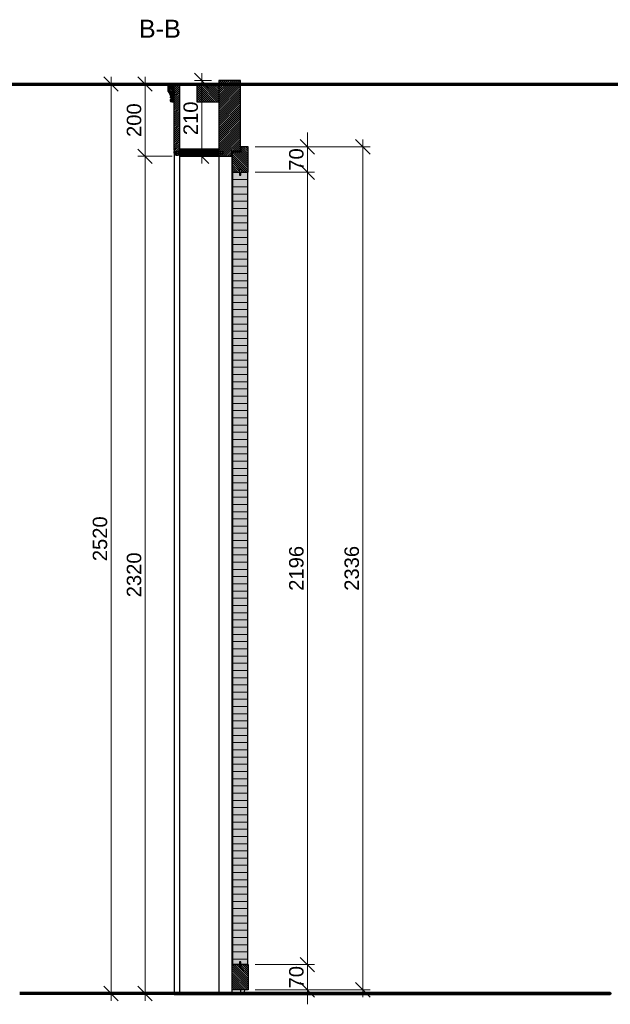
# Model space of a CAD drawing. Header units: millimetres. Extents: x 1536 to 6719, y 4146 to 11020.
# Tile 10 of 10: x 5083 to 6719, y 8275 to 11003. Entities that reach past the tile are written whole.
import ezdxf
from ezdxf.enums import TextEntityAlignment as Align

# ---------------------------------------------------------------- set-up
doc = ezdxf.new("R2010")
doc.units = ezdxf.units.MM
doc.header["$PDMODE"] = 3
doc.layers.get('0').update_dxf_attribs({"color": 3, "lineweight": 30})
doc.layers.get('DefPoints').update_dxf_attribs({"lineweight": 40})
for name, color, linetype, lineweight in [('000_Mauer', 6, 'Continuous', 70), ('001_Vollinie_035', 3, 'Continuous', 30), ('050_Bem1', 4, 'Continuous', 13), ('050_Bem10', 4, 'Continuous', 13), ('070_Schraffur', 5, 'Continuous', 13), ('071_Rasterung', 253, 'Continuous', 35), ('086_Hilfslinie', 1, 'Continuous', 13)]:
    doc.layers.add(name, color=color, linetype=linetype, lineweight=lineweight)
doc.layers.add('SYMBOLE_1', color=7, linetype='Continuous')
doc.layers.add('SYMBOLE_10', color=7, linetype='Continuous')
doc.styles.add('Beschriftung', font='ARIAL.TTF')
doc.styles.add('Masstext', font='ARIAL.TTF')
doc.styles.get("Standard").update_dxf_attribs({"font": 'ARIAL.TTF'})
doc.styles.add('SYMBOLE_10', font='ARIAL.TTF', dxfattribs={"width": 0.9})
doc.dimstyles.new('Schreiner', dxfattribs={"dimscale": 0, "dimtxt": 2.5, "dimasz": 4, "dimexe": 2, "dimexo": 2, "dimgap": 1, "dimtad": 1, "dimdec": 1, "dimdsep": 46, "dimtxsty": 'Masstext', "dimblk1": 'OBLIQUE', "dimblk2": 'OBLIQUE', "dimsah": 1, "dimcen": 2, "dimdle": 2, "dimclrd": 256, "dimclre": 256, "dimclrt": 10, "dimadec": 1, "dimazin": 2, "dimtfac": 1, "dimtdec": 1, "dimtix": 1, "dimtmove": 2, "dimatfit": 3, "dimfxl": 2, "dimtolj": 1, "dimlwd": -1, "dimlwe": -1, "dimarcsym": 0})
doc.dimstyles.new('Schreiner10', dxfattribs={"dimscale": 10, "dimtxt": 4, "dimasz": 4, "dimexe": 2, "dimexo": 2, "dimgap": 1, "dimtad": 1, "dimdec": 1, "dimdsep": 46, "dimtxsty": 'Masstext', "dimblk1": 'OBLIQUE', "dimblk2": 'OBLIQUE', "dimsah": 1, "dimcen": 2, "dimdle": 2, "dimclrd": 256, "dimclre": 256, "dimclrt": 10, "dimadec": 1, "dimazin": 2, "dimtfac": 1, "dimtdec": 1, "dimtix": 1, "dimtmove": 2, "dimatfit": 3, "dimfxl": 2, "dimtolj": 1, "dimlwd": -1, "dimlwe": -1, "dimarcsym": 0})
pattern_1 = [(45, (0, 0), (-2.8284271, 2.8284271), [])]

# ---------------------------------------------------------------- blocks, each defined once
blk = doc.blocks.new('Verkleidung')
at = {"layer": '001_Vollinie_035'}
for points in [[(12, -15), (195, -15), (195, 0), (0, 0)], [(12, -15), (10.3, -13.4)]]:
    blk.add_lwpolyline(points, dxfattribs=at)
blk.add_arc((5.5, -6.5), 8.5, 130.0105, 305.011, dxfattribs=at)
blk = doc.blocks.new('Zierstab_Brandschutzabschluss_Des_Alpes')
at = {"layer": '001_Vollinie_035'}
blk.add_lwpolyline([(-50, 0), (0, 0), (0, -17), (-20, -17, 1)], format="xyb", dxfattribs=at)
for points in [[(-50, 0), (-50, -5)], [(-40.4, -7), (-37.7, -10)], [(-37.7, -10), (-34.9, -10)]]:
    blk.add_lwpolyline(points, dxfattribs=at)
for centre, radius, start, end in [((-45, -5), 5, 179.9385, 336.4754), ((-36.3, -32.5), 22.5, 43.385, 86.3652)]:
    blk.add_arc(centre, radius, start, end, dxfattribs=at)
blk = doc.blocks.new('LAM_20')
at = {"layer": 'SYMBOLE_1'}
for p, q in [((-10, 2), (-10, 0.5)), ((-10, -0.5), (-10, -2))]:
    blk.add_line(p, q, dxfattribs=at)
for points in [[(-12, 0.5), (-12, 2), (-6.5, 2)], [(-5.5, 2), (-0.5, 2)], [(0.5, 2), (5.5, 2)], [(6.5, 2), (12, 2), (12, 0.5)], [(-12, -2), (-12, -0.5)], [(-6.5, -2), (-12, -2)], [(-0.5, -2), (-5.5, -2)], [(5.5, -2), (0.5, -2)], [(12, -0.5), (12, -2), (6.5, -2)]]:
    blk.add_lwpolyline(points, dxfattribs=at)
blk.add_text('Lam 20', height=2.5, dxfattribs=at).set_placement((-12, 3))
blk = doc.blocks.new('LEIMFUGE_W_HOR')
at = {"layer": 'SYMBOLE_1'}
for p, q in [((-3, 3), (-3, -3)), ((-1, 3), (-1, -3)), ((1, 3), (1, -3)), ((3, 3), (3, -3))]:
    blk.add_line(p, q, dxfattribs=at)
blk.add_text('W', height=5, dxfattribs=at).set_placement((0, 7.25), align=Align.MIDDLE)
blk = doc.blocks.new('_Oblique')
at = {"color": 0, "lineweight": -2}
blk.add_line((-0.5, -0.5), (0.5, 0.5), dxfattribs=at)
blk = doc.blocks.new('*D46')
at = {"layer": '050_Bem1'}
for p, q in [((5713.6, 8314.9), (5703.8, 8314.9)), ((5713.6, 8304.9), (5703.8, 8304.9)), ((5705.8, 8316.9), (5705.8, 8302.9))]:
    blk.add_line(p, q, dxfattribs=at)
at = {"layer": 'DefPoints', "color": 0}
for p in [(5705.8, 8304.9), (5715.6, 8314.9), (5715.6, 8304.9)]:
    blk.add_point(p, dxfattribs=at)
at = {"layer": '050_Bem1', "xscale": 4, "yscale": 4, "zscale": 4}
for p, rotation in [((5705.8, 8314.9), 90), ((5705.8, 8304.9), 270)]:
    blk.add_blockref('_Oblique', p, dxfattribs=dict(at, rotation=rotation))
at = {"layer": '050_Bem1', "color": 10, "insert": (5703.5, 8309.9), "char_height": 2.5, "attachment_point": 5, "rotation": 90, "style": 'Masstext'}
blk.add_mtext('\\A1;10', dxfattribs=at)
blk = doc.blocks.new('*D68')
at = {"layer": '050_Bem10'}
for p, q in [((5430.3, 10604.9), (5430.3, 10844.9)), ((5505.6, 10824.9), (5410.3, 10824.9)), ((5505.6, 10624.9), (5410.3, 10624.9))]:
    blk.add_line(p, q, dxfattribs=at)
at = {"layer": 'DefPoints', "color": 0}
for p in [(5430.3, 10824.9), (5525.6, 10824.9), (5525.6, 10624.9)]:
    blk.add_point(p, dxfattribs=at)
at = {"layer": '050_Bem10', "xscale": 40, "yscale": 40, "zscale": 40}
for p, rotation in [((5430.3, 10824.9), 90), ((5430.3, 10624.9), 270)]:
    blk.add_blockref('_Oblique', p, dxfattribs=dict(at, rotation=rotation))
at = {"layer": '050_Bem10', "color": 10, "insert": (5399.9, 10724.9), "char_height": 40, "attachment_point": 5, "rotation": 90, "style": 'Masstext'}
blk.add_mtext('\\A1;200', dxfattribs=at)
blk = doc.blocks.new('*D69')
at = {"layer": '050_Bem10'}
for p, q in [((5430.3, 10644.9), (5430.3, 8284.9)), ((5505.6, 10624.9), (5410.3, 10624.9)), ((5490.6, 8304.9), (5410.3, 8304.9))]:
    blk.add_line(p, q, dxfattribs=at)
at = {"layer": 'DefPoints', "color": 0}
for p in [(5525.6, 10624.9), (5430.3, 8304.9), (5510.6, 8304.9)]:
    blk.add_point(p, dxfattribs=at)
at = {"layer": '050_Bem10', "xscale": 40, "yscale": 40, "zscale": 40}
for p, rotation in [((5430.3, 10624.9), 90), ((5430.3, 8304.9), 270)]:
    blk.add_blockref('_Oblique', p, dxfattribs=dict(at, rotation=rotation))
at = {"layer": '050_Bem10', "color": 10, "insert": (5399.9, 9464.9), "char_height": 40, "attachment_point": 5, "rotation": 90, "style": 'Masstext'}
blk.add_mtext('\\A1;2320', dxfattribs=at)
blk = doc.blocks.new('*D70')
at = {"layer": '050_Bem10'}
for p, q in [((5879.8, 10650.9), (5879.8, 10690.9)), ((5735.6, 10650.9), (5899.8, 10650.9)), ((5879.8, 10650.9), (5879.8, 10580.9)), ((5735.6, 10580.9), (5899.8, 10580.9)), ((5879.8, 10580.9), (5879.8, 10540.9))]:
    blk.add_line(p, q, dxfattribs=at)
at = {"layer": 'DefPoints', "color": 0}
for p in [(5715.6, 10650.9), (5715.6, 10580.9), (5879.8, 10580.9)]:
    blk.add_point(p, dxfattribs=at)
at = {"layer": '050_Bem10', "xscale": 40, "yscale": 40, "zscale": 40}
for p, rotation in [((5879.8, 10650.9), 270), ((5879.8, 10580.9), 90)]:
    blk.add_blockref('_Oblique', p, dxfattribs=dict(at, rotation=rotation))
at = {"layer": '050_Bem10', "color": 10, "insert": (5849.4, 10615.9), "char_height": 40, "attachment_point": 5, "rotation": 90, "style": 'Masstext'}
blk.add_mtext('\\A1;70', dxfattribs=at)
blk = doc.blocks.new('*D71')
at = {"layer": '050_Bem10'}
for p, q in [((5879.8, 10600.9), (5879.8, 8364.9)), ((5735.6, 10580.9), (5899.8, 10580.9)), ((5735.6, 8384.9), (5899.8, 8384.9))]:
    blk.add_line(p, q, dxfattribs=at)
at = {"layer": 'DefPoints', "color": 0}
for p in [(5715.6, 10580.9), (5715.6, 8384.9), (5879.8, 8384.9)]:
    blk.add_point(p, dxfattribs=at)
at = {"layer": '050_Bem10', "xscale": 40, "yscale": 40, "zscale": 40}
for p, rotation in [((5879.8, 10580.9), 90), ((5879.8, 8384.9), 270)]:
    blk.add_blockref('_Oblique', p, dxfattribs=dict(at, rotation=rotation))
at = {"layer": '050_Bem10', "color": 10, "insert": (5849.4, 9482.9), "char_height": 40, "attachment_point": 5, "rotation": 90, "style": 'Masstext'}
blk.add_mtext('\\A1;2196', dxfattribs=at)
blk = doc.blocks.new('*D72')
at = {"layer": '050_Bem10'}
for p, q in [((5879.8, 8384.9), (5879.8, 8424.9)), ((5735.6, 8384.9), (5899.8, 8384.9)), ((5879.8, 8384.9), (5879.8, 8314.9)), ((5735.6, 8314.9), (5899.8, 8314.9)), ((5879.8, 8314.9), (5879.8, 8274.9))]:
    blk.add_line(p, q, dxfattribs=at)
at = {"layer": 'DefPoints', "color": 0}
for p in [(5715.6, 8384.9), (5715.6, 8314.9), (5879.8, 8314.9)]:
    blk.add_point(p, dxfattribs=at)
at = {"layer": '050_Bem10', "xscale": 40, "yscale": 40, "zscale": 40}
for p, rotation in [((5879.8, 8384.9), 270), ((5879.8, 8314.9), 90)]:
    blk.add_blockref('_Oblique', p, dxfattribs=dict(at, rotation=rotation))
at = {"layer": '050_Bem10', "color": 10, "insert": (5849.4, 8349.9), "char_height": 40, "attachment_point": 5, "rotation": 90, "style": 'Masstext'}
blk.add_mtext('\\A1;70', dxfattribs=at)
blk = doc.blocks.new('*D73')
at = {"layer": '050_Bem10'}
for p, q in [((6033.4, 10670.9), (6033.4, 8294.9)), ((5735.6, 10650.9), (6053.4, 10650.9)), ((5735.6, 8314.9), (6053.4, 8314.9))]:
    blk.add_line(p, q, dxfattribs=at)
at = {"layer": 'DefPoints', "color": 0}
for p in [(5715.6, 10650.9), (5715.6, 8314.9), (6033.4, 8314.9)]:
    blk.add_point(p, dxfattribs=at)
at = {"layer": '050_Bem10', "xscale": 40, "yscale": 40, "zscale": 40}
for p, rotation in [((6033.4, 10650.9), 90), ((6033.4, 8314.9), 270)]:
    blk.add_blockref('_Oblique', p, dxfattribs=dict(at, rotation=rotation))
at = {"layer": '050_Bem10', "color": 10, "insert": (6002.9, 9482.9), "char_height": 40, "attachment_point": 5, "rotation": 90, "style": 'Masstext'}
blk.add_mtext('\\A1;2336', dxfattribs=at)
blk = doc.blocks.new('SCHNITT_TITEL')
at = {"layer": 'SYMBOLE_10', "style": 'SYMBOLE_10'}
blk.add_attdef('BEZEICHNUNG', (0, 0), '', height=50, dxfattribs=at)
blk = doc.blocks.new('*D76')
at = {"layer": '050_Bem10', "linetype": 'ByBlock'}
for p, q in [((5336.1, 10844.9), (5336.1, 8284.9)), ((5505.6, 10824.9), (5316.1, 10824.9)), ((5505.6, 8304.9), (5316.1, 8304.9))]:
    blk.add_line(p, q, dxfattribs=at)
at = {"layer": 'DefPoints', "color": 0}
for p in [(5525.6, 10824.9), (5336.1, 8304.9), (5525.6, 8304.9)]:
    blk.add_point(p, dxfattribs=at)
at = {"layer": '050_Bem10', "xscale": 40, "yscale": 40, "zscale": 40}
for p, rotation in [((5336.1, 10824.9), 90), ((5336.1, 8304.9), 270)]:
    blk.add_blockref('_Oblique', p, dxfattribs=dict(at, rotation=rotation))
at = {"layer": '050_Bem10', "color": 10, "insert": (5305.6, 9564.9), "char_height": 40, "attachment_point": 5, "rotation": 90, "style": 'Masstext'}
blk.add_mtext('\\A1;2520', dxfattribs=at)
blk = doc.blocks.new('*D82')
at = {"layer": '050_Bem10', "linetype": 'ByBlock'}
for p, q in [((5614.6, 10834.9), (5567.2, 10834.9)), ((5587.2, 10854.9), (5587.2, 10604.9)), ((5614.6, 10624.9), (5567.2, 10624.9))]:
    blk.add_line(p, q, dxfattribs=at)
at = {"layer": 'DefPoints', "color": 0}
for p in [(5634.6, 10834.9), (5587.2, 10624.9), (5634.6, 10624.9)]:
    blk.add_point(p, dxfattribs=at)
at = {"layer": '050_Bem10', "xscale": 40, "yscale": 40, "zscale": 40}
for p, rotation in [((5587.2, 10834.9), 90), ((5587.2, 10624.9), 270)]:
    blk.add_blockref('_Oblique', p, dxfattribs=dict(at, rotation=rotation))
at = {"layer": '050_Bem10', "color": 10, "insert": (5556.8, 10729.9), "char_height": 40, "attachment_point": 5, "rotation": 90, "style": 'Masstext'}
blk.add_mtext('\\A1;210', dxfattribs=at)

msp = doc.modelspace()

# ---------------------------------------------------------------- hatches: boundary and pattern name
at = {"layer": '070_Schraffur'}
h = msp.add_hatch(dxfattribs=at)
h.set_pattern_fill('_U', color=256, scale=4, angle=45, style=0, pattern_type=0)
h.set_pattern_definition(pattern_1)
h.paths.add_polyline_path([(5694.55, 10824.85), (5694.55, 10824.88), (5694.55, 10834.88), (5634.55, 10834.88), (5634.55, 10824.85)])
h = msp.add_hatch(dxfattribs=at)
h.set_pattern_fill('_U', color=256, scale=3, angle=585, style=0, pattern_type=0)
h.set_pattern_definition([(315, (11819.8093, 12586.9054), (-2.1213203, -2.1213203), [])])
h.paths.add_polyline_path([(5493.55, 10804.86, -0.1897665), (5500.55, 10789.93), (5500.55, 10787.13), (5503.55, 10784.44, -0.0001578), (5503.56, 10784.44, 0.8127789), (5505.55, 10774.85), (5510.55, 10774.85), (5510.55, 10824.85), (5493.55, 10824.85)])
edge = h.paths.add_edge_path()
edge.add_line((5507.55, 10802.85), (5513.55, 10802.85))
edge = h.paths.add_edge_path()
edge.add_line((5507.55, 10800.85), (5513.55, 10800.85))
edge = h.paths.add_edge_path()
edge.add_line((5507.55, 10798.85), (5513.55, 10798.85))
edge = h.paths.add_edge_path()
edge.add_line((5507.55, 10796.85), (5513.55, 10796.85))
h.paths.add_polyline_path([(5499.55, 10804.4), (5499.55, 10795.31), (5507.05, 10795.31), (5507.05, 10804.4)], flags=24)
for points in [[(5510.55, 10824.85), (5493.55, 10824.85), (5493.55, 10804.86, -0.1897665), (5500.55, 10789.93), (5500.55, 10787.13), (5503.55, 10784.44, -0.0001578), (5503.56, 10784.44, 0.8127789), (5505.55, 10774.85), (5510.55, 10774.85)], [(5510.55, 10824.85), (5493.55, 10824.85), (5493.55, 10804.86, -0.1897665), (5500.55, 10789.93), (5500.55, 10787.13), (5503.55, 10784.44, -0.0001578), (5503.56, 10784.44, 0.8127789), (5505.55, 10774.85), (5510.55, 10774.85)], [(5510.55, 10824.85), (5493.55, 10824.85), (5493.55, 10804.86, -0.1897665), (5500.55, 10789.93), (5500.55, 10787.13), (5503.55, 10784.44, -0.0001578), (5503.56, 10784.44, 0.8127789), (5505.55, 10774.85), (5510.55, 10774.85)], [(5525.55, 10824.85), (5510.55, 10824.85), (5510.55, 10774.85), (5510.55, 10641.85), (5512.08, 10640.22, 0.1413383), (5510.55, 10635.76), (5510.55, 10634.92, 0.6818838), (5525.55, 10629.88)], [(5525.55, 10824.85), (5510.55, 10824.85), (5510.55, 10774.85), (5510.55, 10641.85), (5512.08, 10640.22, 0.1413383), (5510.55, 10635.76), (5510.55, 10634.92, 0.6818838), (5525.55, 10629.88)], [(5525.55, 10824.85), (5510.55, 10824.85), (5510.55, 10774.85), (5510.55, 10641.85), (5512.08, 10640.22, 0.1413383), (5510.55, 10635.76), (5510.55, 10634.92, 0.6818838), (5525.55, 10629.88)], [(5634.55, 10644.88), (5525.55, 10644.88), (5525.55, 10629.88), (5525.55, 10624.88), (5634.55, 10624.88)], [(5634.55, 10644.88), (5525.55, 10644.88), (5525.55, 10629.88), (5525.55, 10624.88), (5634.55, 10624.88)], [(5715.55, 10650.88), (5695.55, 10650.88), (5695.55, 10635.88), (5694.55, 10635.88), (5671.55, 10635.88), (5671.55, 10580.88), (5691.55, 10580.88), (5691.55, 10588.88), (5695.55, 10588.88), (5695.55, 10580.88), (5713.55, 10580.88), (5715.55, 10580.88)], [(5713.55, 10580.88), (5695.55, 10580.88), (5695.55, 10572.88), (5691.55, 10572.88), (5691.55, 10580.88), (5673.55, 10580.88), (5673.55, 8384.88), (5691.55, 8384.88), (5691.55, 8392.88), (5695.55, 8392.88), (5695.55, 8384.88), (5713.55, 8384.88)], [(5713.55, 10580.88), (5695.55, 10580.88), (5695.55, 10572.88), (5691.55, 10572.88), (5691.55, 10580.88), (5673.55, 10580.88), (5673.55, 8384.88), (5691.55, 8384.88), (5691.55, 8392.88), (5695.55, 8392.88), (5695.55, 8384.88), (5713.55, 8384.88)], [(5673.55, 8384.88), (5691.55, 8384.88), (5691.55, 8392.88), (5695.55, 8392.88), (5695.55, 8384.88), (5713.55, 8384.88), (5713.55, 10580.88), (5695.55, 10580.88), (5695.55, 10572.88), (5691.55, 10572.88), (5691.55, 10580.88), (5673.55, 10580.88)], [(5713.55, 10580.88), (5695.55, 10580.88), (5695.55, 10572.88), (5691.55, 10572.88), (5691.55, 10580.88), (5673.55, 10580.88), (5673.55, 8384.88), (5691.55, 8384.88), (5691.55, 8392.88), (5695.55, 8392.88), (5695.55, 8384.88), (5713.55, 8384.88)]]:
    msp.add_hatch(color=253, dxfattribs=at).paths.add_polyline_path(points)
h = msp.add_hatch(dxfattribs=at)
h.set_pattern_fill('_U', color=256, scale=4, angle=315, style=0, pattern_type=0)
h.set_pattern_definition([(225, (11819.8093, 12586.9054), (-2.8284271, 2.8284271), [])])
h.paths.add_polyline_path([(5525.55, 10824.85), (5510.55, 10824.85), (5510.55, 10641.85), (5512.08, 10640.22, 0.9572959), (5525.55, 10629.88)])
h = msp.add_hatch(dxfattribs=at)
h.set_pattern_fill('_U', color=256, scale=4, angle=585, style=0, pattern_type=0)
h.set_pattern_definition([(315, (11804.8093, 12706.7824), (-2.8284271, -2.8284271), [])])
h.paths.add_polyline_path([(5634.55, 10774.85), (5634.55, 10824.85), (5574.55, 10824.85), (5574.55, 10774.85)])
h = msp.add_hatch(dxfattribs=at)
h.set_pattern_fill('_U', color=256, scale=4, angle=45, style=0, pattern_type=0)
h.set_pattern_definition(pattern_1)
h.paths.add_polyline_path([(5694.55, 10824.85), (5634.55, 10824.85), (5634.55, 10624.88), (5670.55, 10624.88), (5670.55, 10639.88), (5694.55, 10639.88)])
h.paths.add_polyline_path([(5647.19, 10641.02), (5634.26, 10641.02), (5634.26, 10637.19), (5647.19, 10637.19)], flags=9)
edge = h.paths.add_edge_path(flags=0)
edge.add_line((5644.55, 10636.88), (5644.55, 10635.38))
edge = h.paths.add_edge_path()
edge.add_line((5634.05, 10636.88), (5629.05, 10636.88))
edge = h.paths.add_edge_path()
edge.add_line((5629.05, 10632.88), (5634.05, 10632.88))
edge = h.paths.add_edge_path(flags=16)
edge.add_line((5635.05, 10632.88), (5640.05, 10632.88))
edge = h.paths.add_edge_path(flags=16)
edge.add_line((5641.05, 10632.88), (5646.55, 10632.88))
edge = h.paths.add_edge_path(flags=16)
edge.add_line((5640.05, 10636.88), (5635.05, 10636.88))
edge = h.paths.add_edge_path(flags=16)
edge.add_line((5646.55, 10632.88), (5646.55, 10634.38))
edge = h.paths.add_edge_path(flags=16)
edge.add_line((5646.55, 10635.38), (5646.55, 10636.88))
edge.add_line((5646.55, 10636.88), (5641.05, 10636.88))
edge = h.paths.add_edge_path(flags=16)
edge.add_line((5644.55, 10634.38), (5644.55, 10632.88))
edge = h.paths.add_edge_path()
edge.add_line((5628.05, 10636.88), (5622.55, 10636.88))
edge.add_line((5622.55, 10636.88), (5622.55, 10635.38))
edge = h.paths.add_edge_path()
edge.add_line((5622.55, 10634.38), (5622.55, 10632.88))
edge.add_line((5622.55, 10632.88), (5628.05, 10632.88))
h = msp.add_hatch(color=253, dxfattribs=at)
h.paths.add_polyline_path([(5694.55, 10824.85), (5634.55, 10824.85), (5634.55, 10774.85), (5634.55, 10624.88), (5670.55, 10624.88), (5670.55, 10639.88), (5694.55, 10639.88)])
h.paths.add_polyline_path([(5649.29, 10747.75), (5667.95, 10747.75), (5667.95, 10741.62), (5649.29, 10741.62)], flags=24)
h = msp.add_hatch(color=253, dxfattribs=at)
h.paths.add_polyline_path([(5634.55, 10774.85), (5634.55, 10624.88), (5670.55, 10624.88), (5670.55, 10639.88), (5694.55, 10639.88), (5694.55, 10824.85), (5634.55, 10824.85)])
h.paths.add_polyline_path([(5649.29, 10747.75), (5667.95, 10747.75), (5667.95, 10741.62), (5649.29, 10741.62)], flags=24)
h = msp.add_hatch(dxfattribs=at)
h.set_pattern_fill('_U', color=256, scale=3, angle=315, style=0, pattern_type=0)
h.set_pattern_definition([(315, (-1084.9416, -120), (2.12132034, 2.12132034), [])])
h.paths.add_polyline_path([(5634.55, 10644.88), (5525.55, 10644.88), (5525.55, 10629.78), (5525.55, 10624.88), (5634.55, 10624.88)])
h.paths.add_polyline_path([(5538.19, 10641.02), (5525.26, 10641.02), (5525.26, 10637.19), (5538.19, 10637.19)], flags=9)
h = msp.add_hatch(dxfattribs=at)
h.set_pattern_fill('_U', color=256, scale=4, angle=45, style=0, pattern_type=0)
h.set_pattern_definition(pattern_1)
h.paths.add_polyline_path([(5647.19, 10641.02), (5634.26, 10641.02), (5634.26, 10637.19), (5647.19, 10637.19)])
h = msp.add_hatch(dxfattribs=at)
h.set_pattern_fill('_U', color=256, scale=4, angle=585, style=0, pattern_type=0)
h.set_pattern_definition([(315, (11804.8093, 12586.8054), (-2.8284271, -2.8284271), [])])
h.paths.add_polyline_path([(5695.55, 10580.88), (5695.55, 10588.88), (5691.55, 10588.88), (5691.55, 10580.88), (5673.55, 10580.88), (5671.55, 10580.88), (5671.55, 10635.88), (5694.55, 10635.88), (5695.55, 10635.88), (5695.55, 10650.88), (5715.55, 10650.88), (5715.55, 10580.88)])
h = msp.add_hatch(dxfattribs=at)
h.set_pattern_fill('_U', color=256, scale=20, style=0, pattern_type=0)
h.set_pattern_definition([(0, (0, 0), (0, 20), [])])
h.paths.add_polyline_path([(5713.55, 10580.88), (5695.55, 10580.88), (5695.55, 10572.88), (5691.55, 10572.88), (5691.55, 10580.88), (5673.55, 10580.88), (5673.55, 8384.88), (5691.55, 8384.88), (5691.55, 8392.88), (5695.55, 8392.88), (5695.55, 8384.88), (5713.55, 8384.88)])
h = msp.add_hatch(dxfattribs=at)
h.set_pattern_fill('_U', color=256, scale=4, angle=315, style=0, pattern_type=0)
h.set_pattern_definition([(315, (-5097.2415, -4831.1064), (2.8284271, 2.8284271), [])])
h.paths.add_polyline_path([(5715.55, 8384.88), (5695.55, 8384.88), (5695.55, 8376.88), (5691.55, 8376.88), (5691.55, 8384.88), (5673.55, 8384.88), (5671.55, 8384.88), (5671.55, 8314.88), (5715.55, 8314.88)])
at = {"layer": '071_Rasterung'}
for points in [[(5634.55, 10834.88), (5634.55, 10824.85), (5694.55, 10824.85), (5694.55, 10824.88), (5694.55, 10834.88)], [(5510.55, 10824.85), (5493.55, 10824.85), (5493.55, 10804.86, -0.1897665), (5500.55, 10789.93), (5500.55, 10787.13), (5503.55, 10784.44, -0.0001578), (5503.56, 10784.44, 0.8127789), (5505.55, 10774.85), (5510.55, 10774.85)], [(5525.55, 10824.85), (5510.55, 10824.85), (5510.55, 10774.85), (5510.55, 10641.85), (5512.08, 10640.22, 0.1413383), (5510.55, 10635.76), (5510.55, 10634.92, 0.6818838), (5525.55, 10629.88)], [(5634.55, 10774.85), (5634.55, 10824.85), (5574.55, 10824.85), (5574.55, 10774.85)], [(5634.55, 10644.88), (5525.55, 10644.88), (5525.55, 10629.88), (5525.55, 10624.88), (5634.55, 10624.88)], [(5715.55, 10650.88), (5695.55, 10650.88), (5695.55, 10635.88), (5694.55, 10635.88), (5671.55, 10635.88), (5671.55, 10580.88), (5691.55, 10580.88), (5691.55, 10588.88), (5695.55, 10588.88), (5695.55, 10580.88), (5713.55, 10580.88), (5715.55, 10580.88)], [(5713.55, 10580.88), (5695.55, 10580.88), (5695.55, 10572.88), (5691.55, 10572.88), (5691.55, 10580.88), (5673.55, 10580.88), (5673.55, 8384.88), (5691.55, 8384.88), (5691.55, 8392.88), (5695.55, 8392.88), (5695.55, 8384.88), (5713.55, 8384.88)], [(5715.55, 8384.88), (5695.55, 8384.88), (5695.55, 8376.88), (5691.55, 8376.88), (5691.55, 8384.88), (5673.55, 8384.88), (5671.55, 8384.88), (5671.55, 8314.88), (5715.55, 8314.88)]]:
    msp.add_hatch(color=256, dxfattribs=at).paths.add_polyline_path(points)
h = msp.add_hatch(color=256, dxfattribs=at)
h.paths.add_polyline_path([(5634.55, 10624.88), (5670.55, 10624.88), (5670.55, 10639.88), (5694.55, 10639.88), (5694.55, 10824.85), (5634.55, 10824.85), (5634.55, 10774.85)])
h.paths.add_polyline_path([(5649.29, 10747.75), (5667.95, 10747.75), (5667.95, 10741.62), (5649.29, 10741.62)], flags=24)

# ---------------------------------------------------------------- linework, layer by layer
at = {"layer": '000_Mauer'}
msp.add_xline((6004.04, 10824.85), (1, 0), dxfattribs=at)
msp.add_lwpolyline([(5510.55, 8304.88), (6718.71, 8304.88), (5083.13, 8304.88)], dxfattribs=at)
at = {"layer": '001_Vollinie_035'}
for points in [[(5634.55, 10824.88), (5634.55, 10624.88), (5670.55, 10624.88), (5670.55, 10639.88), (5694.55, 10639.88), (5694.55, 10824.88), (5694.55, 10834.88), (5634.55, 10834.88)], [(5634.55, 10824.85), (5634.55, 10774.85), (5574.55, 10774.85), (5574.55, 10824.85)], [(5634.55, 10624.88), (5634.55, 10644.88), (5525.55, 10644.88), (5525.55, 10624.88)], [(5694.55, 10635.88), (5671.55, 10635.88), (5671.55, 10580.88), (5691.55, 10580.88), (5691.55, 10588.88), (5695.55, 10588.88), (5695.55, 10580.88), (5715.55, 10580.88), (5715.55, 10650.88), (5695.55, 10650.88), (5695.55, 10635.88)], [(5713.55, 8384.88), (5695.55, 8384.88), (5695.55, 8392.88), (5691.55, 8392.88), (5691.55, 8384.88), (5673.55, 8384.88), (5673.55, 10580.88), (5691.55, 10580.88), (5691.55, 10572.88), (5695.55, 10572.88), (5695.55, 10580.88), (5713.55, 10580.88)], [(5695.55, 8384.88), (5715.55, 8384.88), (5715.55, 8314.88), (5671.55, 8314.88), (5671.55, 8384.88), (5691.55, 8384.88), (5691.55, 8376.88), (5695.55, 8376.88)]]:
    msp.add_lwpolyline(points, close=True, dxfattribs=at)
for points in [[(5510.55, 10641.75), (5510.55, 8304.88)], [(5525.55, 10624.88), (5525.55, 8304.88)], [(5634.55, 10624.88), (5634.55, 8304.88)], [(5670.55, 10624.88), (5670.55, 8304.88)], [(5694.55, 10639.88), (5694.55, 10635.88)], [(5634.55, 8304.88), (5510.55, 8304.88), (5495.55, 8304.88)], [(5634.55, 8304.88), (5670.55, 8304.88)], [(5694.55, 8314.88), (5694.55, 8304.88)]]:
    msp.add_lwpolyline(points, dxfattribs=at)
at = {"layer": '086_Hilfslinie'}
msp.add_lwpolyline([(5671.55, 8314.88), (5671.55, 8314.88), (5671.55, 8314.88), (5671.55, 8314.88)], close=True, dxfattribs=at)

# ---------------------------------------------------------------- block references
at = {"layer": '001_Vollinie_035', "xscale": -1, "rotation": 270}
for name, p in [('Zierstab_Brandschutzabschluss_Des_Alpes', (5510.55, 10824.85)), ('Verkleidung', (5525.55, 10629.88))]:
    msp.add_blockref(name, p, dxfattribs=at)
at = {"layer": 'SYMBOLE_1', "xscale": -1, "rotation": 90}
msp.add_blockref('LEIMFUGE_W_HOR', (5510.55, 10799.85), dxfattribs=at)
at = {"layer": 'SYMBOLE_1', "xscale": -1}
for p in [(5525.55, 10634.88), (5634.55, 10634.88)]:
    msp.add_blockref('LAM_20', p, dxfattribs=at)
at = {"layer": 'SYMBOLE_10'}
msp.add_blockref('SCHNITT_TITEL', (5413.05, 10953.3), dxfattribs=at).add_auto_attribs({'BEZEICHNUNG': 'B-B'})

# ---------------------------------------------------------------- texts
at = {"layer": '050_Bem10', "insert": (5650.29, 10746.75), "char_height": 4, "width": 44.2594, "attachment_point": 1, "style": 'Beschriftung'}
msp.add_mtext('210/60', dxfattribs=at)

# ---------------------------------------------------------------- dimensions: what is measured, and where the dimension line sits
at = {"layer": '050_Bem1'}
dim = msp.add_linear_dim(base=(5705.82, 8304.88), p1=(5715.55, 8314.88), p2=(5715.55, 8304.88), angle=90, dimstyle='Schreiner', override={"dimscale": 1}, dxfattribs=at)
dim.commit()
dim.dimension.update_dxf_attribs({"geometry": '*D46', "text_midpoint": (5703.54, 8309.88)})
at = {"layer": '050_Bem10'}
for base, p1, p2, picture, middle in [((5336.06, 8304.88), (5525.55, 10824.85), (5525.55, 8304.88), '*D76', (5305.64, 9564.86)), ((5430.31, 10824.85), (5525.55, 10624.88), (5525.55, 10824.85), '*D68', (5399.88, 10724.86)), ((5587.18, 10624.88), (5634.55, 10834.88), (5634.55, 10624.88), '*D82', (5556.75, 10729.88)), ((5879.81, 10580.88), (5715.55, 10650.88), (5715.55, 10580.88), '*D70', (5849.39, 10615.88)), ((6033.35, 8314.88), (5715.55, 10650.88), (5715.55, 8314.88), '*D73', (6002.92, 9482.88)), ((5430.31, 8304.88), (5525.55, 10624.88), (5510.55, 8304.88), '*D69', (5399.87, 9464.88)), ((5879.81, 8384.88), (5715.55, 10580.88), (5715.55, 8384.88), '*D71', (5849.39, 9482.88)), ((5879.81, 8314.88), (5715.55, 8384.88), (5715.55, 8314.88), '*D72', (5849.39, 8349.88))]:
    dim = msp.add_linear_dim(base=base, p1=p1, p2=p2, angle=90, dimstyle='Schreiner10', dxfattribs=at)
    dim.commit()
    dim.dimension.update_dxf_attribs({"geometry": picture, "text_midpoint": middle})

doc.saveas('drawing.dxf')
